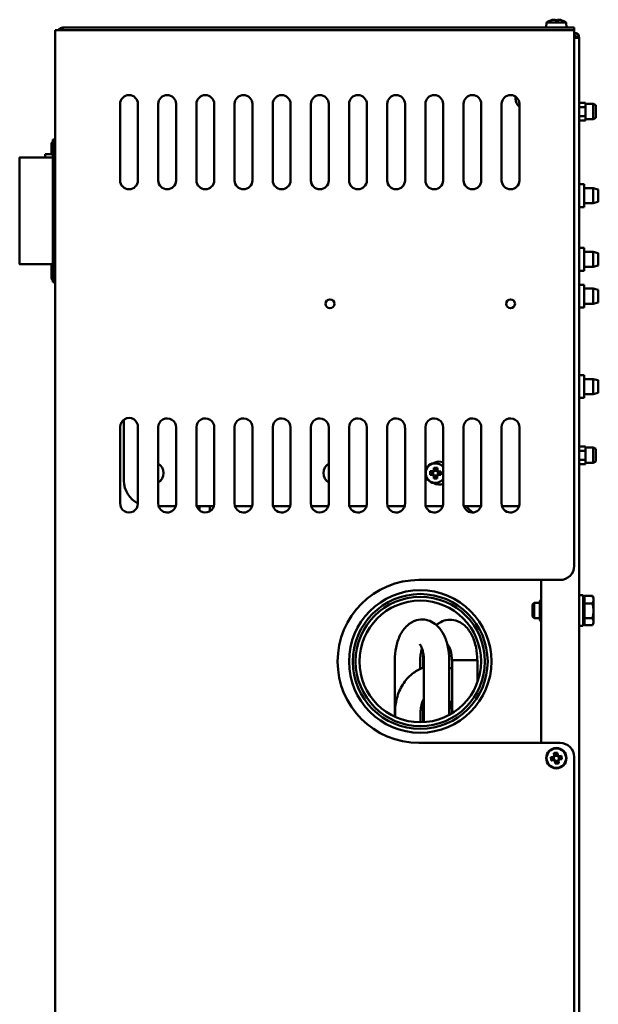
# Model space of a CAD drawing. Header units: millimetres. Extents: x 696 to 2238, y 227 to 1954.
# Tile 2 of 8: x 696 to 923, y 1091 to 1477. Entities that reach past the tile are written whole.
import ezdxf

# ---------------------------------------------------------------- set-up
doc = ezdxf.new("R2010")
doc.units = ezdxf.units.MM
doc.header["$LTSCALE"] = 7.142857
doc.layers.add('Видимый контур (ГОСТ)', color=7, linetype='Continuous', lineweight=50)

msp = doc.modelspace()

# ---------------------------------------------------------------- linework, layer by layer
at = {"layer": 'Видимый контур (ГОСТ)'}
for p, q in [((712.64, 1474.32), (712.64, 1473.32)), ((712.64, 1474.32), (913.64, 1474.32)), ((902.82, 1476.32), (902.64, 1474.32)), ((902.82, 1476.32), (910.47, 1476.32)), ((910.47, 1476.32), (910.64, 1474.32)), ((913.64, 1473.32), (913.64, 1474.32)), ((711.64, 1473.32), (709.64, 1473.32)), ((709.64, 655.32), (709.64, 1473.32)), ((711.64, 1473.32), (913.64, 1473.32)), ((913.64, 1473.32), (913.64, 1262.82)), ((915.64, 1470.32), (913.64, 1470.32)), ((915.64, 1470.32), (915.64, 658.32)), ((890.64, 1446.32), (890.64, 1447.19)), ((735.14, 1414.32), (735.14, 1444.32)), ((742.14, 1444.32), (742.14, 1414.32)), ((750.14, 1414.32), (750.14, 1444.32)), ((757.14, 1444.32), (757.14, 1414.32)), ((765.14, 1414.32), (765.14, 1444.32)), ((772.14, 1444.32), (772.14, 1414.32)), ((780.14, 1414.32), (780.14, 1444.32)), ((787.14, 1444.32), (787.14, 1414.32)), ((795.14, 1414.32), (795.14, 1444.32)), ((802.14, 1444.32), (802.14, 1414.32)), ((810.14, 1414.32), (810.14, 1444.32)), ((817.14, 1444.32), (817.14, 1414.32)), ((825.14, 1414.32), (825.14, 1444.32)), ((832.14, 1444.32), (832.14, 1414.32)), ((840.14, 1414.32), (840.14, 1444.32)), ((847.14, 1444.32), (847.14, 1414.32)), ((855.14, 1414.32), (855.14, 1444.32)), ((862.14, 1444.32), (862.14, 1414.32)), ((870.14, 1414.32), (870.14, 1444.32)), ((877.14, 1444.32), (877.14, 1414.32)), ((885.14, 1414.32), (885.14, 1444.32)), ((892.14, 1444.32), (892.14, 1414.32)), ((918.14, 1444.78), (915.64, 1444.78)), ((918.14, 1443.05), (915.64, 1443.05)), ((918.14, 1444.78), (918.14, 1443.92)), ((921.14, 1444.32), (918.14, 1444.32)), ((918.14, 1443.92), (918.14, 1443.05)), ((918.14, 1443.05), (918.14, 1441.32)), ((921.14, 1438.32), (921.14, 1444.32)), ((922.14, 1443.82), (921.14, 1444.32)), ((922.14, 1443.82), (922.14, 1438.82)), ((918.14, 1439.59), (915.64, 1439.59)), ((918.14, 1441.32), (918.14, 1439.59)), ((918.14, 1439.59), (918.14, 1438.72)), ((918.14, 1437.85), (915.64, 1437.85)), ((918.14, 1438.72), (918.14, 1437.85)), ((921.14, 1438.32), (918.14, 1438.32)), ((922.14, 1438.82), (921.14, 1438.32)), ((708.14, 1424.58), (708.14, 1428.33)), ((708.64, 1430.33), (708.64, 1374.33)), ((709.64, 1430.33), (708.64, 1430.33)), ((705.64, 1424.58), (705.64, 1423.33)), ((708.64, 1424.58), (705.64, 1424.58)), ((695.64, 1423.33), (695.64, 1381.33)), ((708.64, 1423.33), (695.64, 1423.33)), ((917.64, 1412.83), (915.64, 1412.83)), ((917.64, 1403.83), (917.64, 1412.83)), ((921.14, 1411.28), (917.64, 1411.28)), ((921.14, 1405.38), (921.14, 1411.28)), ((923.14, 1410.78), (921.14, 1411.28)), ((923.14, 1410.78), (923.14, 1405.88)), ((921.14, 1405.38), (917.64, 1405.38)), ((923.14, 1405.88), (921.14, 1405.38)), ((917.64, 1403.83), (915.64, 1403.83)), ((917.64, 1387.83), (915.64, 1387.83)), ((917.64, 1378.83), (917.64, 1387.83)), ((921.14, 1386.28), (917.64, 1386.28)), ((921.14, 1380.38), (921.14, 1386.28)), ((923.14, 1385.78), (921.14, 1386.28)), ((923.14, 1385.78), (923.14, 1380.88)), ((708.64, 1381.33), (695.64, 1381.33)), ((708.14, 1376.33), (708.14, 1381.33)), ((917.64, 1378.83), (915.64, 1378.83)), ((921.14, 1380.38), (917.64, 1380.38)), ((923.14, 1380.88), (921.14, 1380.38)), ((709.64, 1374.33), (708.64, 1374.33)), ((917.64, 1373.32), (915.64, 1373.32)), ((917.64, 1364.32), (917.64, 1373.32)), ((921.14, 1371.77), (917.64, 1371.77)), ((921.14, 1365.87), (921.14, 1371.77)), ((923.14, 1371.27), (921.14, 1371.77)), ((923.14, 1371.27), (923.14, 1366.37)), ((921.14, 1365.87), (917.64, 1365.87)), ((923.14, 1366.37), (921.14, 1365.87)), ((917.64, 1364.32), (915.64, 1364.32)), ((917.64, 1337.83), (915.64, 1337.83)), ((917.64, 1328.83), (917.64, 1337.83)), ((921.14, 1336.28), (917.64, 1336.28)), ((921.14, 1330.38), (921.14, 1336.28)), ((923.14, 1335.78), (921.14, 1336.28)), ((923.14, 1335.78), (923.14, 1330.88)), ((923.14, 1330.88), (921.14, 1330.38)), ((917.64, 1328.83), (915.64, 1328.83)), ((921.14, 1330.38), (917.64, 1330.38)), ((736.64, 1320.35), (736.64, 1296.33)), ((735.14, 1287.48), (735.14, 1317.48)), ((742.14, 1317.32), (742.14, 1287.32)), ((750.14, 1287.32), (750.14, 1317.32)), ((757.14, 1317.16), (757.14, 1287.16)), ((765.14, 1287.48), (765.14, 1317.32)), ((772.14, 1317.16), (772.14, 1287.16)), ((780.14, 1287.32), (780.14, 1317.32)), ((787.14, 1317.16), (787.14, 1287.16)), ((795.14, 1287.32), (795.14, 1317.32)), ((802.14, 1317.16), (802.14, 1287.16)), ((810.14, 1287.48), (810.14, 1317.32)), ((817.14, 1317.16), (817.14, 1287.16)), ((825.14, 1287.32), (825.14, 1317.32)), ((832.14, 1317.16), (832.14, 1287.16)), ((840.14, 1287.32), (840.14, 1317.32)), ((847.14, 1317.16), (847.14, 1287.16)), ((855.14, 1287.48), (855.14, 1317.32)), ((862.14, 1317.16), (862.14, 1287.16)), ((870.14, 1287.48), (870.14, 1317.32)), ((877.14, 1317.16), (877.14, 1287.16)), ((885.14, 1287.48), (885.14, 1317.32)), ((892.14, 1317.16), (892.14, 1287.16)), ((918.14, 1309.78), (915.64, 1309.78)), ((918.14, 1308.05), (915.64, 1308.05)), ((918.14, 1309.78), (918.14, 1308.92)), ((921.14, 1309.32), (918.14, 1309.32)), ((918.14, 1308.92), (918.14, 1308.05)), ((918.14, 1308.05), (918.14, 1306.32)), ((921.14, 1303.32), (921.14, 1309.32)), ((922.14, 1308.82), (921.14, 1309.32)), ((922.14, 1308.82), (922.14, 1303.82)), ((918.14, 1304.59), (915.64, 1304.59)), ((918.14, 1306.32), (918.14, 1304.59)), ((918.14, 1304.59), (918.14, 1303.72)), ((918.14, 1303.72), (918.14, 1302.85)), ((922.14, 1303.82), (921.14, 1303.32)), ((857.08, 1300.05), (858, 1300.03)), ((858.11, 1299.72), (857.22, 1299.74)), ((858, 1300.03), (858.48, 1300.49)), ((858.12, 1299.73), (858.11, 1299.72)), ((858.78, 1300.36), (858.12, 1299.73)), ((858.24, 1299.84), (858.21, 1298.83)), ((858.48, 1300.49), (858.5, 1301.41)), ((859.67, 1300.23), (858.66, 1300.25)), ((858.8, 1301.26), (858.78, 1300.37)), ((858.78, 1300.36), (858.78, 1300.37)), ((859.55, 1300.35), (859.57, 1301.25)), ((860.19, 1299.68), (859.55, 1300.35)), ((859.55, 1300.35), (859.55, 1300.35)), ((859.88, 1301.38), (859.86, 1300.46)), ((859.86, 1300.46), (860.32, 1299.98)), ((860.05, 1298.79), (860.08, 1299.8)), ((860.32, 1299.98), (861.24, 1299.96)), ((918.14, 1302.85), (915.64, 1302.85)), ((921.14, 1303.32), (918.14, 1303.32)), ((857.97, 1298.65), (857.05, 1298.67)), ((857.2, 1298.98), (858.1, 1298.96)), ((858.43, 1298.17), (857.97, 1298.65)), ((858.1, 1298.95), (858.1, 1298.96)), ((858.1, 1298.95), (858.74, 1298.29)), ((858.41, 1297.25), (858.43, 1298.17)), ((858.62, 1298.41), (859.63, 1298.39)), ((858.74, 1298.29), (858.72, 1297.39)), ((858.74, 1298.29), (858.74, 1298.29)), ((859.49, 1297.37), (859.51, 1298.27)), ((859.51, 1298.27), (860.17, 1298.91)), ((859.51, 1298.27), (859.51, 1298.27)), ((859.81, 1298.14), (859.79, 1297.22)), ((860.29, 1298.6), (859.81, 1298.14)), ((860.17, 1298.91), (860.18, 1298.91)), ((860.18, 1298.91), (861.07, 1298.89)), ((861.09, 1299.66), (860.19, 1299.68)), ((860.19, 1299.68), (860.19, 1299.68)), ((861.21, 1298.58), (860.29, 1298.6)), ((757, 1286.33), (750.29, 1286.33)), ((772, 1286.33), (765.28, 1286.33)), ((766.39, 1286.33), (766.39, 1284.63)), ((770.39, 1286.33), (770.39, 1284.28)), ((787, 1286.33), (780.29, 1286.33)), ((802, 1286.33), (795.29, 1286.33)), ((817, 1286.33), (810.28, 1286.33)), ((832, 1286.33), (825.29, 1286.33)), ((847, 1286.33), (840.29, 1286.33)), ((862, 1286.33), (855.28, 1286.33)), ((877, 1286.33), (870.28, 1286.33)), ((892, 1286.33), (885.28, 1286.33)), ((852.64, 1257.32), (908.14, 1257.32)), ((900.64, 1193.32), (900.64, 1257.32)), ((900.14, 1249.07), (900.64, 1249.57)), ((915.64, 1251.32), (917.24, 1251.32)), ((917.24, 1251.32), (917.24, 1239.32)), ((917.74, 1249.67), (917.24, 1249.67)), ((917.74, 1251.09), (920.8, 1251.09)), ((917.74, 1248.08), (917.74, 1251.09)), ((921.24, 1250.32), (920.85, 1251.01)), ((921.24, 1249.58), (921.24, 1250.32)), ((921.24, 1245.19), (921.24, 1249.58)), ((897.24, 1247.7), (897.86, 1248.32)), ((897.24, 1242.93), (897.24, 1247.7)), ((897.86, 1248.32), (897.86, 1242.32)), ((900.14, 1248.32), (897.86, 1248.32)), ((900.14, 1249.07), (900.14, 1241.57)), ((917.74, 1248.08), (920.8, 1248.08)), ((917.74, 1242.3), (917.74, 1248.08)), ((897.24, 1242.93), (897.86, 1242.32)), ((900.14, 1242.32), (897.86, 1242.32)), ((917.74, 1242.3), (920.8, 1242.3)), ((917.74, 1239.55), (917.74, 1242.3)), ((921.24, 1240.93), (921.24, 1245.19)), ((900.14, 1241.57), (900.64, 1241.07)), ((915.64, 1239.32), (917.24, 1239.32)), ((917.74, 1240.97), (917.24, 1240.97)), ((917.74, 1239.55), (920.8, 1239.55)), ((921.24, 1240.32), (920.85, 1239.63)), ((921.24, 1240.32), (921.24, 1240.93)), ((843.13, 1225.82), (843.13, 1203.62)), ((853.13, 1225.82), (853.13, 1222.41)), ((854.24, 1225.82), (854.24, 1222.88)), ((854.55, 1225.82), (854.55, 1201.46)), ((864.55, 1225.82), (864.55, 1204.31)), ((866.33, 1225.82), (865.54, 1225.82)), ((865.66, 1225.82), (865.66, 1204.96)), ((875.66, 1225.82), (866.33, 1225.82)), ((875.66, 1225.82), (875.66, 1217.3)), ((854.24, 1210.07), (854.24, 1201.44)), ((843.28, 1205.82), (843.28, 1203.54)), ((853.28, 1205.82), (853.28, 1201.42)), ((865.5, 1205.82), (865.5, 1204.86)), ((908.14, 1193.32), (852.64, 1193.32)), ((904.5, 1187.75), (905.41, 1187.86)), ((905.57, 1187.57), (904.68, 1187.47)), ((905.41, 1187.86), (905.82, 1188.39)), ((906.14, 1188.3), (905.57, 1187.58)), ((905.57, 1187.58), (905.57, 1187.57)), ((905.67, 1187.71), (905.79, 1186.71)), ((905.82, 1188.39), (905.71, 1189.3)), ((906.03, 1189.19), (906.14, 1188.31)), ((907.04, 1188.29), (906.03, 1188.17)), ((906.14, 1188.3), (906.14, 1188.31)), ((906.9, 1188.4), (906.79, 1189.29)), ((906.91, 1188.39), (906.9, 1188.4)), ((907.63, 1187.83), (906.91, 1188.39)), ((907.08, 1189.47), (907.19, 1188.55)), ((907.19, 1188.55), (907.72, 1188.14)), ((907.62, 1186.93), (907.5, 1187.93)), ((908.52, 1187.93), (907.63, 1187.82)), ((907.63, 1187.83), (907.63, 1187.82)), ((907.72, 1188.14), (908.63, 1188.25)), ((913.64, 1187.82), (913.64, 655.32)), ((905.57, 1186.5), (904.66, 1186.39)), ((904.77, 1186.71), (905.66, 1186.81)), ((906.1, 1186.08), (905.57, 1186.5)), ((905.66, 1186.81), (905.66, 1186.81)), ((905.66, 1186.81), (906.38, 1186.24)), ((906.21, 1185.17), (906.1, 1186.08)), ((906.25, 1186.34), (907.25, 1186.46)), ((906.38, 1186.24), (906.39, 1186.24)), ((906.39, 1186.24), (906.5, 1185.35)), ((907.15, 1186.33), (907.72, 1187.06)), ((907.26, 1185.44), (907.15, 1186.33)), ((907.15, 1186.33), (907.15, 1186.33)), ((907.88, 1186.77), (907.47, 1186.25)), ((907.47, 1186.25), (907.58, 1185.34)), ((907.72, 1187.06), (908.61, 1187.17)), ((907.72, 1187.06), (907.72, 1187.06)), ((908.79, 1186.88), (907.88, 1186.77))]:
    msp.add_line(p, q, dxfattribs=at)
for centre, radius in [((817.64, 1365.82), 1.75), ((888.64, 1365.82), 1.75), ((853.14, 1225.32), 28), ((853.14, 1225.32), 26.5), ((853.14, 1225.32), 25.4), ((853.14, 1225.32), 23.9), ((906.64, 1187.32), 4), ((906.64, 1187.32), 3.83)]:
    msp.add_circle(centre, radius, dxfattribs=at)
for centre, radius, start, end in [((712.64, 1472.32), 2, 90, 150), ((906.64, 1471.09), 6.48, 109.0211, 126.1943), ((906.64, 1471.09), 6.48, 53.8057, 70.9789), ((913.64, 1470.32), 2, 0, 90), ((913.64, 1470.32), 1, 0, 90), ((738.64, 1444.32), 3.5, 0, 180), ((753.64, 1444.32), 3.5, 0, 180), ((768.64, 1444.32), 3.5, 0, 180), ((783.64, 1444.32), 3.5, 0, 180), ((798.64, 1444.32), 3.5, 0, 180), ((813.64, 1444.32), 3.5, 0, 180), ((828.64, 1444.32), 3.5, 0, 180), ((843.64, 1444.32), 3.5, 0, 180), ((858.64, 1444.32), 3.5, 0, 180), ((873.64, 1444.32), 3.5, 0, 180), ((888.64, 1444.32), 3.5, 0, 180), ((894.64, 1446.32), 4, 180, 231.3178), ((710.14, 1428.33), 2, 138.5904, 180), ((695.64, 1423.33), 0.00002, 90, 171.3085), ((738.64, 1414.32), 3.5, 180, 0), ((753.64, 1414.32), 3.5, 180, 0), ((768.64, 1414.32), 3.5, 180, 0), ((783.64, 1414.32), 3.5, 180, 0), ((798.64, 1414.32), 3.5, 180, 0), ((813.64, 1414.32), 3.5, 180, 0), ((828.64, 1414.32), 3.5, 180, 0), ((843.64, 1414.32), 3.5, 180, 0), ((858.64, 1414.32), 3.5, 180, 0), ((873.64, 1414.32), 3.5, 180, 0), ((888.64, 1414.32), 3.5, 180, 0), ((695.64, 1381.33), 0.00002, 188.6915, 270), ((710.14, 1376.33), 2, 180, 221.4096), ((738.64, 1317.48), 3.5, 357.4286, 180), ((753.64, 1317.32), 3.5, 357.4286, 180), ((768.64, 1317.32), 3.5, 357.4286, 180), ((783.64, 1317.32), 3.5, 357.4286, 180), ((798.64, 1317.32), 3.5, 357.4286, 180), ((813.64, 1317.32), 3.5, 357.4286, 180), ((828.64, 1317.32), 3.5, 357.4286, 180), ((843.64, 1317.32), 3.5, 357.4286, 180), ((858.64, 1317.32), 3.5, 357.4286, 180), ((873.64, 1317.32), 3.5, 357.4286, 180), ((888.64, 1317.32), 3.5, 357.4286, 180), ((860.64, 1299.33), 4.5, 70.5764, 120.2415), ((747.64, 1299.33), 4.5, 303.7489, 56.2511), ((819.64, 1299.33), 4.5, 123.803, 236.197), ((859.14, 1299.32), 4, 100.0343, 260.848), ((859.14, 1299.32), 3.83, 38.4282, 321.5718), ((746.64, 1296.33), 10, 180, 243.2337), ((860.64, 1299.33), 4.5, 240.6408, 289.4236), ((738.64, 1287.32), 3.5, 177.4286, 0), ((753.64, 1287.32), 3.5, 180, 357.4264), ((768.64, 1287.32), 3.5, 177.4286, 357.429), ((783.64, 1287.32), 3.5, 180, 357.4264), ((798.64, 1287.32), 3.5, 180, 357.4264), ((813.64, 1287.32), 3.5, 177.4286, 357.429), ((828.64, 1287.32), 3.5, 180, 357.4264), ((843.64, 1287.32), 3.5, 180, 357.4264), ((858.64, 1287.32), 3.5, 177.4299, 357.429), ((873.64, 1287.32), 3.5, 177.4293, 357.429), ((885.64, 1300), 20, 223.1363, 234.0024), ((888.64, 1287.32), 3.5, 177.429, 357.429), ((908.14, 1262.82), 5.5, 270, 0), ((852.64, 1225.32), 32, 90, 270), ((908.14, 1187.82), 5.5, 0, 90)]:
    msp.add_arc(centre, radius, start, end, dxfattribs=at)
for centre, major_axis, ratio, start_param, end_param in [((907.72, 1471.71), (-3.19, 5.5), 0.103415, 6.114609, 6.262826), ((906.56, 1471.09), (0, 6.44), 0.992847, 0.181327, 0.314183), ((906.73, 1471.09), (0, 6.44), 0.992847, 0.181327, 0.328807), ((905.62, 1471.09), (0, 6.34), 0.617626, 6.258384, 6.335907), ((905.84, 1471.09), (0, 6.34), 0.786472, 6.230463, 6.335907), ((905.96, 1471.09), (0, 6.44), 0.119392, 5.954379, 6.101858), ((906.52, 1471.71), (6.22, 1.29), 0.85999, 1.226093, 1.443204), ((906.77, 1471.71), (-6.22, 1.29), 0.85999, 4.908876, 4.959255), ((907.45, 1471.09), (0, 6.34), 0.786472, 6.258384, 6.335907), ((907.67, 1471.09), (0, 6.34), 0.617626, 6.230463, 6.335907), ((907.33, 1471.09), (0, 6.44), 0.119392, 5.954379, 6.101858), ((906.73, 1471.09), (0, 6.44), 0.992847, 5.954379, 6.101858), ((905.57, 1471.71), (3.19, 5.5), 0.103415, 6.23465, 6.374231), ((860.22, 1299.29), (-0.14, -6.36), 0.499722, 4.603833, 4.820944), ((859.12, 1298.24), (-6.36, 0.14), 0.499722, 4.603833, 4.820944), ((858.07, 1299.34), (0.14, 6.36), 0.499722, 4.603833, 4.820944), ((859.17, 1300.4), (6.36, -0.14), 0.499722, 4.603833, 4.820944), ((907.72, 1187.45), (0.76, -6.31), 0.499722, 4.603833, 4.820944), ((906.77, 1186.25), (-6.31, -0.76), 0.499722, 4.603833, 4.820944), ((905.57, 1187.19), (-0.76, 6.31), 0.499722, 4.603833, 4.820944), ((906.52, 1188.39), (6.31, 0.76), 0.499722, 4.603833, 4.820944)]:
    msp.add_ellipse(centre, major_axis=major_axis, ratio=ratio, start_param=start_param, end_param=end_param, dxfattribs=at)
for points in [[(905.41, 1477.43), (905.42, 1477.42), (905.42, 1477.41), (905.43, 1477.4)], [(906.1, 1477.43), (906.18, 1477.35), (906.27, 1477.27), (906.35, 1477.2)], [(907.19, 1477.43), (907.11, 1477.36), (907.04, 1477.29), (906.96, 1477.22)], [(907.47, 1477.43), (907.38, 1477.35), (907.29, 1477.28), (907.21, 1477.21)], [(858, 1300.03), (858.04, 1299.93), (858.08, 1299.83), (858.12, 1299.73)], [(858.48, 1300.49), (858.58, 1300.45), (858.68, 1300.41), (858.78, 1300.36)], [(859.86, 1300.46), (859.76, 1300.42), (859.66, 1300.39), (859.55, 1300.35)], [(860.32, 1299.98), (860.28, 1299.88), (860.23, 1299.78), (860.19, 1299.68)], [(857.97, 1298.65), (858.01, 1298.75), (858.06, 1298.85), (858.1, 1298.95)], [(858.43, 1298.17), (858.53, 1298.21), (858.63, 1298.25), (858.74, 1298.29)], [(859.81, 1298.14), (859.71, 1298.19), (859.61, 1298.23), (859.51, 1298.27)], [(860.29, 1298.6), (860.25, 1298.71), (860.21, 1298.81), (860.17, 1298.91)], [(905.41, 1187.86), (905.46, 1187.77), (905.52, 1187.67), (905.57, 1187.58)], [(905.82, 1188.39), (905.93, 1188.36), (906.03, 1188.33), (906.14, 1188.3)], [(907.19, 1188.55), (907.1, 1188.5), (907, 1188.45), (906.91, 1188.39)], [(907.72, 1188.14), (907.69, 1188.04), (907.66, 1187.93), (907.63, 1187.83)], [(905.57, 1186.5), (905.6, 1186.6), (905.63, 1186.71), (905.66, 1186.81)], [(906.1, 1186.08), (906.19, 1186.14), (906.29, 1186.19), (906.38, 1186.24)], [(907.47, 1186.25), (907.36, 1186.28), (907.26, 1186.31), (907.15, 1186.33)], [(907.88, 1186.77), (907.83, 1186.87), (907.77, 1186.96), (907.72, 1187.06)]]:
    msp.add_open_spline(points, degree=3, dxfattribs=at)
for points, weights in [([(857.22, 1299.74), (857.15, 1299.89), (857.08, 1300.05)], [1, 1.00025945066, 1]), ([(858.5, 1301.41), (858.66, 1301.34), (858.8, 1301.26)], [1, 1.00025945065, 1]), ([(859.57, 1301.25), (859.72, 1301.31), (859.88, 1301.38)], [1, 1.00025945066, 1]), ([(861.24, 1299.96), (861.16, 1299.81), (861.09, 1299.66)], [1, 1.00025945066, 1]), ([(857.05, 1298.67), (857.13, 1298.83), (857.2, 1298.98)], [1, 1.00025945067, 1]), ([(858.72, 1297.39), (858.57, 1297.32), (858.41, 1297.25)], [1, 1.00025945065, 1]), ([(859.79, 1297.22), (859.63, 1297.3), (859.49, 1297.37)], [1, 1.00025945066, 1]), ([(861.07, 1298.89), (861.14, 1298.74), (861.21, 1298.58)], [1, 1.00025945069, 1]), ([(921.24, 1249.58), (921.24, 1250.28), (920.8, 1251.09)], [1, 1.0379548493, 1]), ([(920.8, 1251.09), (920.82, 1251.05), (920.85, 1251.01)], [1, 1.00200415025, 1.00379664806]), ([(920.8, 1248.08), (921.24, 1248.88), (921.24, 1249.58)], [1, 1.0379548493, 1]), ([(921.24, 1245.19), (921.24, 1246.53), (920.8, 1248.08)], [1, 1.0379548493, 1]), ([(920.8, 1242.3), (921.24, 1243.85), (921.24, 1245.19)], [1, 1.0379548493, 1]), ([(921.24, 1240.93), (921.24, 1241.57), (920.8, 1242.3)], [1, 1.0379548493, 1]), ([(920.8, 1239.55), (921.24, 1240.29), (921.24, 1240.93)], [1, 1.0379548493, 1]), ([(904.68, 1187.47), (904.59, 1187.61), (904.5, 1187.75)], [1, 1.00025945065, 1]), ([(905.71, 1189.3), (905.88, 1189.25), (906.03, 1189.19)], [1, 1.00025945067, 1]), ([(906.79, 1189.29), (906.93, 1189.37), (907.08, 1189.47)], [1, 1.00025945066, 1]), ([(908.63, 1188.25), (908.57, 1188.09), (908.52, 1187.93)], [1, 1.00025945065, 1]), ([(904.66, 1186.39), (904.72, 1186.55), (904.77, 1186.71)], [1, 1.00025945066, 1]), ([(906.5, 1185.35), (906.36, 1185.26), (906.21, 1185.17)], [1, 1.00025945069, 1]), ([(907.58, 1185.34), (907.41, 1185.39), (907.26, 1185.44)], [1, 1.00025945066, 1]), ([(908.61, 1187.17), (908.7, 1187.03), (908.79, 1186.88)], [1, 1.00025945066, 1])]:
    msp.add_rational_spline(points, weights, degree=2, dxfattribs=at)
for points, knots in [([(843.13, 1225.82), (843.13, 1227.5), (843.29, 1229.17), (843.94, 1232.43), (844.44, 1234), (845.86, 1236.95), (846.78, 1238.33), (849.03, 1240.36), (850.23, 1241.11), (852.63, 1241.79), (853.71, 1241.89), (855.75, 1241.65), (856.7, 1241.35), (858.53, 1240.42), (859.37, 1239.76), (861.05, 1238.06), (861.79, 1236.95), (863.13, 1234.3), (863.66, 1232.71), (864.36, 1229.41), (864.54, 1227.7), (864.55, 1225.93), (864.55, 1225.88), (864.55, 1225.82)], [1.570796, 1.570796, 1.570796, 1.570796, 1.94087, 1.94087, 2.318122, 2.318122, 2.702202, 2.702202, 2.994648, 2.994648, 3.201385, 3.201385, 3.398236, 3.398236, 3.628869, 3.628869, 3.93923, 3.93923, 4.32176, 4.32176, 4.699762, 4.699762, 4.712389, 4.712389, 4.712389, 4.712389]), ([(875.54, 1225.82), (875.54, 1227.48), (875.38, 1229.15), (874.73, 1232.38), (874.23, 1233.95), (872.82, 1236.87), (871.91, 1238.24), (869.67, 1240.26), (868.47, 1241), (866.09, 1241.68), (865.02, 1241.77), (862.99, 1241.53), (862.04, 1241.23), (860.55, 1240.48), (859.97, 1240.08), (859.44, 1239.64)], [1.570796, 1.570796, 1.570796, 1.570796, 1.941352, 1.941352, 2.319152, 2.319152, 2.703589, 2.703589, 2.995132, 2.995132, 3.201416, 3.201416, 3.397911, 3.397911, 3.55042, 3.55042, 3.55042, 3.55042]), ([(852.91, 1232.07), (852.91, 1232.07), (852.92, 1232.06), (853, 1231.97), (853.11, 1231.85), (853.36, 1231.45), (853.51, 1231.18), (853.82, 1230.46), (853.97, 1230.01), (854.25, 1228.95), (854.36, 1228.33), (854.51, 1227.08), (854.55, 1226.45), (854.55, 1225.82)], [3.544507, 3.544507, 3.544507, 3.544507, 3.635747, 3.635747, 3.825725, 3.825725, 4.024996, 4.024996, 4.245391, 4.245391, 4.486684, 4.486684, 4.712389, 4.712389, 4.712389, 4.712389]), ([(853.13, 1225.82), (853.13, 1226.54), (853.18, 1227.27), (853.36, 1228.63), (853.5, 1229.26), (853.72, 1230.01), (853.78, 1230.19), (853.84, 1230.36)], [1.5707963, 1.5707963, 1.5707963, 1.5707963, 1.8302647, 1.8302647, 2.0841918, 2.0841918, 2.172091, 2.172091, 2.172091, 2.172091]), ([(865.54, 1225.82), (865.54, 1226.53), (865.49, 1227.25), (865.31, 1228.58), (865.18, 1229.2), (864.87, 1230.26), (864.7, 1230.7), (864.37, 1231.37), (864.23, 1231.61), (864.01, 1231.89), (863.94, 1231.96), (863.93, 1231.97), (863.93, 1231.97), (863.93, 1231.97)], [1.570796, 1.570796, 1.570796, 1.570796, 1.829559, 1.829559, 2.08275, 2.08275, 2.319411, 2.319411, 2.532018, 2.532018, 2.724114, 2.724114, 2.733546, 2.733546, 2.733546, 2.733546]), ([(864.89, 1230.15), (864.82, 1229.96), (864.76, 1229.75), (864.6, 1229.14), (864.51, 1228.73), (864.43, 1228.29)], [4.1355063, 4.1355063, 4.1355063, 4.1355063, 4.2339216, 4.2339216, 4.4063947, 4.4063947, 4.4063947, 4.4063947]), ([(854.36, 1228.29), (854.28, 1227.53), (854.24, 1226.77), (854.24, 1225.94), (854.24, 1225.88), (854.24, 1225.82)], [4.5280751, 4.5280751, 4.5280751, 4.5280751, 4.6991536, 4.6991536, 4.712389, 4.712389, 4.712389, 4.712389]), ([(843.28, 1205.82), (843.28, 1207.78), (843.57, 1209.74), (844.7, 1213.46), (845.54, 1215.23), (847.69, 1218.35), (848.99, 1219.72), (851.72, 1221.74), (853.1, 1222.48), (854.55, 1222.99)], [3.141593, 3.141593, 3.141593, 3.141593, 3.482116, 3.482116, 3.819931, 3.819931, 4.148504, 4.148504, 4.421273, 4.421273, 4.421273, 4.421273]), ([(864.55, 1222.88), (864.72, 1222.81), (864.89, 1222.75), (865.26, 1222.59), (865.46, 1222.5), (865.66, 1222.41)], [5.02319786, 5.02319786, 5.02319786, 5.02319786, 5.05497144, 5.05497144, 5.09427582, 5.09427582, 5.09427582, 5.09427582]), ([(853.28, 1205.82), (853.28, 1206.63), (853.38, 1207.43), (853.76, 1208.97), (854.03, 1209.69), (854.43, 1210.45), (854.49, 1210.55), (854.55, 1210.65)], [3.1415927, 3.1415927, 3.1415927, 3.1415927, 3.4192042, 3.4192042, 3.6982856, 3.6982856, 3.7441447, 3.7441447, 3.7441447, 3.7441447]), ([(864.55, 1210.07), (864.88, 1209.4), (865.13, 1208.66), (865.43, 1207.22), (865.5, 1206.52), (865.5, 1205.82)], [5.7650768, 5.7650768, 5.7650768, 5.7650768, 6.0425725, 6.0425725, 6.2831853, 6.2831853, 6.2831853, 6.2831853])]:
    msp.add_open_spline(points, degree=3, knots=knots, dxfattribs=at)

doc.saveas('drawing.dxf')
